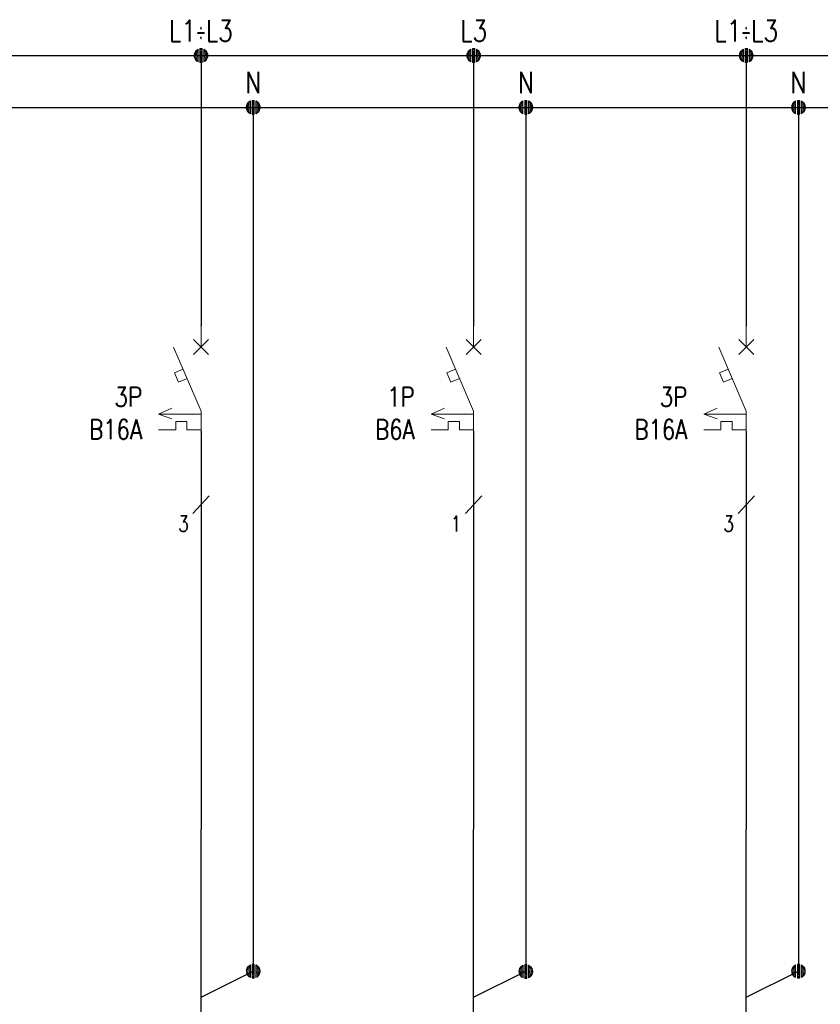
# Model space of a CAD drawing. Header units: millimetres. Extents: x 2505 to 3495, y 1397 to 1684.
# Tile 30 of 59: x 3013 to 3055, y 1465 to 1517. Entities that reach past the tile are written whole.
import ezdxf
from ezdxf.enums import TextEntityAlignment as Align

# ---------------------------------------------------------------- set-up
doc = ezdxf.new("R2010")
doc.units = ezdxf.units.MM
for name, color, linetype, lineweight in [('EB_PRZEWODY', 3, 'Continuous', 20), ('EB_SYMBOL', 3, 'Continuous', 20), ('PRZEWODY', 3, 'Continuous', 20), ('SZYNY', 1, 'Continuous', 40)]:
    doc.layers.add(name, color=color, linetype=linetype, lineweight=lineweight)
doc.layers.add('OPIS', color=7, linetype='Continuous')
doc.styles.add('SIMPLEX', font='simplex.shx', dxfattribs={"width": 0.8})

# ---------------------------------------------------------------- blocks, each defined once
blk = doc.blocks.new('S-ZAB')
for p, q in [((-0.000008, -2.000032), (-0.000008, -0.000031)), ((-0.707114, -2.707138), (0.707099, -1.292925)), ((0.707099, -2.707138), (-0.707114, -1.292925)), ((-2.605718, -2.000032), (-0.000008, -8.080032)), ((-1.707928, -4.094892), (-2.531218, -4.447722)), ((-2.531218, -4.447722), (-2.150078, -5.337052)), ((-1.326788, -4.984212), (-2.150078, -5.337052)), ((-4.022616, -8.370921), (-2.759798, -7.798842)), ((-0.000008, -8.370921), (-4.022616, -8.370921)), ((-2.759798, -8.79886), (-4.022616, -8.370921)), ((-0.000008, -8.080032), (-0.000008, -10.080032)), ((-2.403294, -9.060289), (-2.403294, -9.874011)), ((-1.349945, -9.060289), (-2.403294, -9.060289)), ((-1.349945, -9.060289), (-1.349945, -9.874011)), ((-2.403294, -9.874011), (-4.022616, -9.874011)), ((-0.000008, -9.874011), (-1.349945, -9.874011))]:
    blk.add_line(p, q)
for p in [(-0.000008, -0.000031), (-0.000008, -10.080032)]:
    blk.add_point(p)
blk = doc.blocks.new('*U278')
for p, q in [((-0.637, 0.172), (-0.658, 0.021)), ((-0.637, 0.172), (-0.658, 0.021)), ((-0.637, 0.002), (-0.656, -0.028)), ((-0.598, 0.282), (-0.637, 0.172)), ((-0.598, 0.282), (-0.637, 0.172)), ((-0.598, 0.142), (-0.637, 0.087)), ((-0.598, 0.002), (-0.637, 0.002)), ((-0.513, 0.425), (-0.598, 0.282)), ((-0.513, 0.425), (-0.598, 0.282)), ((-0.513, 0.285), (-0.598, 0.188)), ((-0.513, 0.145), (-0.598, 0.095)), ((-0.513, 0.006), (-0.598, 0.002)), ((-0.399, 0.524), (-0.513, 0.425)), ((-0.399, 0.524), (-0.513, 0.425)), ((-0.399, 0.408), (-0.513, 0.332)), ((-0.399, 0.291), (-0.513, 0.239)), ((-0.399, 0.175), (-0.513, 0.145)), ((-0.399, 0.058), (-0.513, 0.052)), ((-0.267, 0.605), (-0.399, 0.524)), ((-0.267, 0.605), (-0.399, 0.524)), ((-0.267, 0.495), (-0.399, 0.429)), ((-0.267, 0.385), (-0.399, 0.334)), ((-0.267, 0.274), (-0.399, 0.238)), ((-0.267, 0.164), (-0.399, 0.143)), ((-0.267, 0.053), (-0.399, 0.048)), ((-0.267, 0.605), (-0.267, -0.609)), ((-0.267, 0.605), (-0.267, -0.609)), ((-0.105, 0.664), (0.105, 0.664)), ((-0.105, 0.664), (0.105, 0.664)), ((-0.105, -0.664), (-0.105, 0.664)), ((-0.105, 0.664), (-0.105, -0.664)), ((-0.105, 0.562), (0.105, 0.562)), ((-0.105, 0.46), (0.105, 0.46)), ((-0.105, 0.358), (0.105, 0.358)), ((-0.105, 0.256), (0.105, 0.256)), ((-0.105, 0.153), (0.105, 0.153)), ((-0.105, 0.051), (0.105, 0.051)), ((0.105, -0.664), (0.105, 0.664)), ((0.105, 0.664), (0.105, -0.664)), ((0.267, 0.605), (0.267, -0.609)), ((0.267, 0.605), (0.267, -0.609)), ((0.267, 0.605), (0.399, 0.524)), ((0.267, 0.605), (0.399, 0.524)), ((0.267, 0.495), (0.399, 0.429)), ((0.267, 0.385), (0.399, 0.334)), ((0.267, 0.274), (0.399, 0.238)), ((0.267, 0.164), (0.399, 0.143)), ((0.267, 0.053), (0.399, 0.048)), ((0.399, 0.524), (0.513, 0.425)), ((0.399, 0.524), (0.513, 0.425)), ((0.399, 0.408), (0.513, 0.332)), ((0.399, 0.291), (0.513, 0.239)), ((0.399, 0.175), (0.513, 0.145)), ((0.399, 0.058), (0.513, 0.052)), ((0.513, 0.425), (0.598, 0.282)), ((0.513, 0.425), (0.598, 0.282)), ((0.513, 0.285), (0.598, 0.188)), ((0.513, 0.145), (0.598, 0.095)), ((0.513, 0.006), (0.598, 0.002)), ((0.598, 0.282), (0.637, 0.172)), ((0.598, 0.282), (0.637, 0.172)), ((0.598, 0.142), (0.637, 0.087)), ((0.598, 0.002), (0.637, 0.002)), ((0.637, 0.172), (0.658, 0.021)), ((0.637, 0.172), (0.658, 0.021)), ((0.637, 0.002), (0.656, -0.028)), ((-0.654, -0.076), (-0.637, -0.168)), ((-0.637, -0.168), (-0.654, -0.076)), ((-0.598, -0.138), (-0.637, -0.083)), ((-0.637, -0.168), (-0.598, -0.278)), ((-0.598, -0.278), (-0.637, -0.168)), ((-0.513, -0.134), (-0.598, -0.091)), ((-0.513, -0.274), (-0.598, -0.185)), ((-0.598, -0.278), (-0.513, -0.414)), ((-0.513, -0.414), (-0.598, -0.278)), ((-0.399, -0.058), (-0.513, -0.041)), ((-0.399, -0.175), (-0.513, -0.134)), ((-0.399, -0.291), (-0.513, -0.228)), ((-0.399, -0.408), (-0.513, -0.321)), ((-0.513, -0.414), (-0.399, -0.524)), ((-0.399, -0.524), (-0.513, -0.414)), ((-0.267, -0.057), (-0.399, -0.048)), ((-0.267, -0.167), (-0.399, -0.143)), ((-0.267, -0.278), (-0.399, -0.238)), ((-0.267, -0.388), (-0.399, -0.334)), ((-0.267, -0.499), (-0.399, -0.429)), ((-0.399, -0.524), (-0.267, -0.609)), ((-0.267, -0.609), (-0.399, -0.524)), ((-0.105, -0.051), (0.105, -0.051)), ((-0.105, -0.153), (0.105, -0.153)), ((-0.105, -0.256), (0.105, -0.256)), ((-0.105, -0.358), (0.105, -0.358)), ((-0.105, -0.46), (0.105, -0.46)), ((-0.105, -0.562), (0.105, -0.562)), ((0.105, -0.664), (-0.105, -0.664)), ((-0.105, -0.664), (0.105, -0.664)), ((0.267, -0.057), (0.399, -0.048)), ((0.267, -0.167), (0.399, -0.143)), ((0.267, -0.278), (0.399, -0.238)), ((0.267, -0.388), (0.399, -0.334)), ((0.267, -0.499), (0.399, -0.429)), ((0.399, -0.524), (0.267, -0.609)), ((0.267, -0.609), (0.399, -0.524)), ((0.399, -0.058), (0.513, -0.041)), ((0.399, -0.175), (0.513, -0.134)), ((0.399, -0.291), (0.513, -0.228)), ((0.399, -0.408), (0.513, -0.321)), ((0.513, -0.414), (0.399, -0.524)), ((0.399, -0.524), (0.513, -0.414)), ((0.513, -0.134), (0.598, -0.091)), ((0.513, -0.274), (0.598, -0.185)), ((0.598, -0.278), (0.513, -0.414)), ((0.513, -0.414), (0.598, -0.278)), ((0.598, -0.138), (0.637, -0.083)), ((0.637, -0.168), (0.598, -0.278)), ((0.598, -0.278), (0.637, -0.168)), ((0.654, -0.076), (0.637, -0.168)), ((0.637, -0.168), (0.654, -0.076))]:
    blk.add_line(p, q)
at = {"ltscale": 5}
blk.add_line((0.658, 0.021), (0.658, -0.076), dxfattribs=at)
blk.add_point((0, 0))
blk = doc.blocks.new('*U276')
for p, q in [((-0.637, 0.172), (-0.658, 0.021)), ((-0.637, 0.172), (-0.658, 0.021)), ((-0.637, 0.002), (-0.656, -0.028)), ((-0.598, 0.282), (-0.637, 0.172)), ((-0.598, 0.282), (-0.637, 0.172)), ((-0.598, 0.142), (-0.637, 0.087)), ((-0.598, 0.002), (-0.637, 0.002)), ((-0.513, 0.425), (-0.598, 0.282)), ((-0.513, 0.425), (-0.598, 0.282)), ((-0.513, 0.285), (-0.598, 0.188)), ((-0.513, 0.145), (-0.598, 0.095)), ((-0.513, 0.006), (-0.598, 0.002)), ((-0.399, 0.524), (-0.513, 0.425)), ((-0.399, 0.524), (-0.513, 0.425)), ((-0.399, 0.408), (-0.513, 0.332)), ((-0.399, 0.291), (-0.513, 0.239)), ((-0.399, 0.175), (-0.513, 0.145)), ((-0.399, 0.058), (-0.513, 0.052)), ((-0.267, 0.605), (-0.399, 0.524)), ((-0.267, 0.605), (-0.399, 0.524)), ((-0.267, 0.495), (-0.399, 0.429)), ((-0.267, 0.385), (-0.399, 0.334)), ((-0.267, 0.274), (-0.399, 0.238)), ((-0.267, 0.164), (-0.399, 0.143)), ((-0.267, 0.053), (-0.399, 0.048)), ((-0.267, 0.605), (-0.267, -0.609)), ((-0.267, 0.605), (-0.267, -0.609)), ((-0.105, 0.664), (0.105, 0.664)), ((-0.105, 0.664), (0.105, 0.664)), ((-0.105, -0.664), (-0.105, 0.664)), ((-0.105, 0.664), (-0.105, -0.664)), ((-0.105, 0.562), (0.105, 0.562)), ((-0.105, 0.46), (0.105, 0.46)), ((-0.105, 0.358), (0.105, 0.358)), ((-0.105, 0.256), (0.105, 0.256)), ((-0.105, 0.153), (0.105, 0.153)), ((-0.105, 0.051), (0.105, 0.051)), ((0.105, -0.664), (0.105, 0.664)), ((0.105, 0.664), (0.105, -0.664)), ((0.267, 0.605), (0.267, -0.609)), ((0.267, 0.605), (0.267, -0.609)), ((0.267, 0.605), (0.399, 0.524)), ((0.267, 0.605), (0.399, 0.524)), ((0.267, 0.495), (0.399, 0.429)), ((0.267, 0.385), (0.399, 0.334)), ((0.267, 0.274), (0.399, 0.238)), ((0.267, 0.164), (0.399, 0.143)), ((0.267, 0.053), (0.399, 0.048)), ((0.399, 0.524), (0.513, 0.425)), ((0.399, 0.524), (0.513, 0.425)), ((0.399, 0.408), (0.513, 0.332)), ((0.399, 0.291), (0.513, 0.239)), ((0.399, 0.175), (0.513, 0.145)), ((0.399, 0.058), (0.513, 0.052)), ((0.513, 0.425), (0.598, 0.282)), ((0.513, 0.425), (0.598, 0.282)), ((0.513, 0.285), (0.598, 0.188)), ((0.513, 0.145), (0.598, 0.095)), ((0.513, 0.006), (0.598, 0.002)), ((0.598, 0.282), (0.637, 0.172)), ((0.598, 0.282), (0.637, 0.172)), ((0.598, 0.142), (0.637, 0.087)), ((0.598, 0.002), (0.637, 0.002)), ((0.637, 0.172), (0.658, 0.021)), ((0.637, 0.172), (0.658, 0.021)), ((0.637, 0.002), (0.656, -0.028)), ((-0.654, -0.076), (-0.637, -0.168)), ((-0.637, -0.168), (-0.654, -0.076)), ((-0.598, -0.138), (-0.637, -0.083)), ((-0.637, -0.168), (-0.598, -0.278)), ((-0.598, -0.278), (-0.637, -0.168)), ((-0.513, -0.134), (-0.598, -0.091)), ((-0.513, -0.274), (-0.598, -0.185)), ((-0.598, -0.278), (-0.513, -0.414)), ((-0.513, -0.414), (-0.598, -0.278)), ((-0.399, -0.058), (-0.513, -0.041)), ((-0.399, -0.175), (-0.513, -0.134)), ((-0.399, -0.291), (-0.513, -0.228)), ((-0.399, -0.408), (-0.513, -0.321)), ((-0.513, -0.414), (-0.399, -0.524)), ((-0.399, -0.524), (-0.513, -0.414)), ((-0.267, -0.057), (-0.399, -0.048)), ((-0.267, -0.167), (-0.399, -0.143)), ((-0.267, -0.278), (-0.399, -0.238)), ((-0.267, -0.388), (-0.399, -0.334)), ((-0.267, -0.499), (-0.399, -0.429)), ((-0.399, -0.524), (-0.267, -0.609)), ((-0.267, -0.609), (-0.399, -0.524)), ((-0.105, -0.051), (0.105, -0.051)), ((-0.105, -0.153), (0.105, -0.153)), ((-0.105, -0.256), (0.105, -0.256)), ((-0.105, -0.358), (0.105, -0.358)), ((-0.105, -0.46), (0.105, -0.46)), ((-0.105, -0.562), (0.105, -0.562)), ((0.105, -0.664), (-0.105, -0.664)), ((-0.105, -0.664), (0.105, -0.664)), ((0.267, -0.057), (0.399, -0.048)), ((0.267, -0.167), (0.399, -0.143)), ((0.267, -0.278), (0.399, -0.238)), ((0.267, -0.388), (0.399, -0.334)), ((0.267, -0.499), (0.399, -0.429)), ((0.399, -0.524), (0.267, -0.609)), ((0.267, -0.609), (0.399, -0.524)), ((0.399, -0.058), (0.513, -0.041)), ((0.399, -0.175), (0.513, -0.134)), ((0.399, -0.291), (0.513, -0.228)), ((0.399, -0.408), (0.513, -0.321)), ((0.513, -0.414), (0.399, -0.524)), ((0.399, -0.524), (0.513, -0.414)), ((0.513, -0.134), (0.598, -0.091)), ((0.513, -0.274), (0.598, -0.185)), ((0.598, -0.278), (0.513, -0.414)), ((0.513, -0.414), (0.598, -0.278)), ((0.598, -0.138), (0.637, -0.083)), ((0.637, -0.168), (0.598, -0.278)), ((0.598, -0.278), (0.637, -0.168)), ((0.654, -0.076), (0.637, -0.168)), ((0.637, -0.168), (0.654, -0.076))]:
    blk.add_line(p, q)
at = {"ltscale": 5}
blk.add_line((0.658, 0.021), (0.658, -0.076), dxfattribs=at)
blk.add_point((0, 0))
blk = doc.blocks.new('*U274')
for p, q in [((-0.637, 0.172), (-0.658, 0.021)), ((-0.637, 0.172), (-0.658, 0.021)), ((-0.637, 0.002), (-0.656, -0.028)), ((-0.598, 0.282), (-0.637, 0.172)), ((-0.598, 0.282), (-0.637, 0.172)), ((-0.598, 0.142), (-0.637, 0.087)), ((-0.598, 0.002), (-0.637, 0.002)), ((-0.513, 0.425), (-0.598, 0.282)), ((-0.513, 0.425), (-0.598, 0.282)), ((-0.513, 0.285), (-0.598, 0.188)), ((-0.513, 0.145), (-0.598, 0.095)), ((-0.513, 0.006), (-0.598, 0.002)), ((-0.399, 0.524), (-0.513, 0.425)), ((-0.399, 0.524), (-0.513, 0.425)), ((-0.399, 0.408), (-0.513, 0.332)), ((-0.399, 0.291), (-0.513, 0.239)), ((-0.399, 0.175), (-0.513, 0.145)), ((-0.399, 0.058), (-0.513, 0.052)), ((-0.267, 0.605), (-0.399, 0.524)), ((-0.267, 0.605), (-0.399, 0.524)), ((-0.267, 0.495), (-0.399, 0.429)), ((-0.267, 0.385), (-0.399, 0.334)), ((-0.267, 0.274), (-0.399, 0.238)), ((-0.267, 0.164), (-0.399, 0.143)), ((-0.267, 0.053), (-0.399, 0.048)), ((-0.267, 0.605), (-0.267, -0.609)), ((-0.267, 0.605), (-0.267, -0.609)), ((-0.105, 0.664), (0.105, 0.664)), ((-0.105, 0.664), (0.105, 0.664)), ((-0.105, -0.664), (-0.105, 0.664)), ((-0.105, 0.664), (-0.105, -0.664)), ((-0.105, 0.562), (0.105, 0.562)), ((-0.105, 0.46), (0.105, 0.46)), ((-0.105, 0.358), (0.105, 0.358)), ((-0.105, 0.256), (0.105, 0.256)), ((-0.105, 0.153), (0.105, 0.153)), ((-0.105, 0.051), (0.105, 0.051)), ((0.105, -0.664), (0.105, 0.664)), ((0.105, 0.664), (0.105, -0.664)), ((0.267, 0.605), (0.267, -0.609)), ((0.267, 0.605), (0.267, -0.609)), ((0.267, 0.605), (0.399, 0.524)), ((0.267, 0.605), (0.399, 0.524)), ((0.267, 0.495), (0.399, 0.429)), ((0.267, 0.385), (0.399, 0.334)), ((0.267, 0.274), (0.399, 0.238)), ((0.267, 0.164), (0.399, 0.143)), ((0.267, 0.053), (0.399, 0.048)), ((0.399, 0.524), (0.513, 0.425)), ((0.399, 0.524), (0.513, 0.425)), ((0.399, 0.408), (0.513, 0.332)), ((0.399, 0.291), (0.513, 0.239)), ((0.399, 0.175), (0.513, 0.145)), ((0.399, 0.058), (0.513, 0.052)), ((0.513, 0.425), (0.598, 0.282)), ((0.513, 0.425), (0.598, 0.282)), ((0.513, 0.285), (0.598, 0.188)), ((0.513, 0.145), (0.598, 0.095)), ((0.513, 0.006), (0.598, 0.002)), ((0.598, 0.282), (0.637, 0.172)), ((0.598, 0.282), (0.637, 0.172)), ((0.598, 0.142), (0.637, 0.087)), ((0.598, 0.002), (0.637, 0.002)), ((0.637, 0.172), (0.658, 0.021)), ((0.637, 0.172), (0.658, 0.021)), ((0.637, 0.002), (0.656, -0.028)), ((-0.654, -0.076), (-0.637, -0.168)), ((-0.637, -0.168), (-0.654, -0.076)), ((-0.598, -0.138), (-0.637, -0.083)), ((-0.637, -0.168), (-0.598, -0.278)), ((-0.598, -0.278), (-0.637, -0.168)), ((-0.513, -0.134), (-0.598, -0.091)), ((-0.513, -0.274), (-0.598, -0.185)), ((-0.598, -0.278), (-0.513, -0.414)), ((-0.513, -0.414), (-0.598, -0.278)), ((-0.399, -0.058), (-0.513, -0.041)), ((-0.399, -0.175), (-0.513, -0.134)), ((-0.399, -0.291), (-0.513, -0.228)), ((-0.399, -0.408), (-0.513, -0.321)), ((-0.513, -0.414), (-0.399, -0.524)), ((-0.399, -0.524), (-0.513, -0.414)), ((-0.267, -0.057), (-0.399, -0.048)), ((-0.267, -0.167), (-0.399, -0.143)), ((-0.267, -0.278), (-0.399, -0.238)), ((-0.267, -0.388), (-0.399, -0.334)), ((-0.267, -0.499), (-0.399, -0.429)), ((-0.399, -0.524), (-0.267, -0.609)), ((-0.267, -0.609), (-0.399, -0.524)), ((-0.105, -0.051), (0.105, -0.051)), ((-0.105, -0.153), (0.105, -0.153)), ((-0.105, -0.256), (0.105, -0.256)), ((-0.105, -0.358), (0.105, -0.358)), ((-0.105, -0.46), (0.105, -0.46)), ((-0.105, -0.562), (0.105, -0.562)), ((0.105, -0.664), (-0.105, -0.664)), ((-0.105, -0.664), (0.105, -0.664)), ((0.267, -0.057), (0.399, -0.048)), ((0.267, -0.167), (0.399, -0.143)), ((0.267, -0.278), (0.399, -0.238)), ((0.267, -0.388), (0.399, -0.334)), ((0.267, -0.499), (0.399, -0.429)), ((0.399, -0.524), (0.267, -0.609)), ((0.267, -0.609), (0.399, -0.524)), ((0.399, -0.058), (0.513, -0.041)), ((0.399, -0.175), (0.513, -0.134)), ((0.399, -0.291), (0.513, -0.228)), ((0.399, -0.408), (0.513, -0.321)), ((0.513, -0.414), (0.399, -0.524)), ((0.399, -0.524), (0.513, -0.414)), ((0.513, -0.134), (0.598, -0.091)), ((0.513, -0.274), (0.598, -0.185)), ((0.598, -0.278), (0.513, -0.414)), ((0.513, -0.414), (0.598, -0.278)), ((0.598, -0.138), (0.637, -0.083)), ((0.637, -0.168), (0.598, -0.278)), ((0.598, -0.278), (0.637, -0.168)), ((0.654, -0.076), (0.637, -0.168)), ((0.637, -0.168), (0.654, -0.076))]:
    blk.add_line(p, q)
at = {"ltscale": 5}
blk.add_line((0.658, 0.021), (0.658, -0.076), dxfattribs=at)
blk.add_point((0, 0))
blk = doc.blocks.new('*U271')
for p, q in [((-0.637, 0.172), (-0.658, 0.021)), ((-0.637, 0.172), (-0.658, 0.021)), ((-0.637, 0.002), (-0.656, -0.028)), ((-0.598, 0.282), (-0.637, 0.172)), ((-0.598, 0.282), (-0.637, 0.172)), ((-0.598, 0.142), (-0.637, 0.087)), ((-0.598, 0.002), (-0.637, 0.002)), ((-0.513, 0.425), (-0.598, 0.282)), ((-0.513, 0.425), (-0.598, 0.282)), ((-0.513, 0.285), (-0.598, 0.188)), ((-0.513, 0.145), (-0.598, 0.095)), ((-0.513, 0.006), (-0.598, 0.002)), ((-0.399, 0.524), (-0.513, 0.425)), ((-0.399, 0.524), (-0.513, 0.425)), ((-0.399, 0.408), (-0.513, 0.332)), ((-0.399, 0.291), (-0.513, 0.239)), ((-0.399, 0.175), (-0.513, 0.145)), ((-0.399, 0.058), (-0.513, 0.052)), ((-0.267, 0.605), (-0.399, 0.524)), ((-0.267, 0.605), (-0.399, 0.524)), ((-0.267, 0.495), (-0.399, 0.429)), ((-0.267, 0.385), (-0.399, 0.334)), ((-0.267, 0.274), (-0.399, 0.238)), ((-0.267, 0.164), (-0.399, 0.143)), ((-0.267, 0.053), (-0.399, 0.048)), ((-0.267, 0.605), (-0.267, -0.609)), ((-0.267, 0.605), (-0.267, -0.609)), ((-0.105, 0.664), (0.105, 0.664)), ((-0.105, 0.664), (0.105, 0.664)), ((-0.105, -0.664), (-0.105, 0.664)), ((-0.105, 0.664), (-0.105, -0.664)), ((-0.105, 0.562), (0.105, 0.562)), ((-0.105, 0.46), (0.105, 0.46)), ((-0.105, 0.358), (0.105, 0.358)), ((-0.105, 0.256), (0.105, 0.256)), ((-0.105, 0.153), (0.105, 0.153)), ((-0.105, 0.051), (0.105, 0.051)), ((0.105, -0.664), (0.105, 0.664)), ((0.105, 0.664), (0.105, -0.664)), ((0.267, 0.605), (0.267, -0.609)), ((0.267, 0.605), (0.267, -0.609)), ((0.267, 0.605), (0.399, 0.524)), ((0.267, 0.605), (0.399, 0.524)), ((0.267, 0.495), (0.399, 0.429)), ((0.267, 0.385), (0.399, 0.334)), ((0.267, 0.274), (0.399, 0.238)), ((0.267, 0.164), (0.399, 0.143)), ((0.267, 0.053), (0.399, 0.048)), ((0.399, 0.524), (0.513, 0.425)), ((0.399, 0.524), (0.513, 0.425)), ((0.399, 0.408), (0.513, 0.332)), ((0.399, 0.291), (0.513, 0.239)), ((0.399, 0.175), (0.513, 0.145)), ((0.399, 0.058), (0.513, 0.052)), ((0.513, 0.425), (0.598, 0.282)), ((0.513, 0.425), (0.598, 0.282)), ((0.513, 0.285), (0.598, 0.188)), ((0.513, 0.145), (0.598, 0.095)), ((0.513, 0.006), (0.598, 0.002)), ((0.598, 0.282), (0.637, 0.172)), ((0.598, 0.282), (0.637, 0.172)), ((0.598, 0.142), (0.637, 0.087)), ((0.598, 0.002), (0.637, 0.002)), ((0.637, 0.172), (0.658, 0.021)), ((0.637, 0.172), (0.658, 0.021)), ((0.637, 0.002), (0.656, -0.028)), ((-0.654, -0.076), (-0.637, -0.168)), ((-0.637, -0.168), (-0.654, -0.076)), ((-0.598, -0.138), (-0.637, -0.083)), ((-0.637, -0.168), (-0.598, -0.278)), ((-0.598, -0.278), (-0.637, -0.168)), ((-0.513, -0.134), (-0.598, -0.091)), ((-0.513, -0.274), (-0.598, -0.185)), ((-0.598, -0.278), (-0.513, -0.414)), ((-0.513, -0.414), (-0.598, -0.278)), ((-0.399, -0.058), (-0.513, -0.041)), ((-0.399, -0.175), (-0.513, -0.134)), ((-0.399, -0.291), (-0.513, -0.228)), ((-0.399, -0.408), (-0.513, -0.321)), ((-0.513, -0.414), (-0.399, -0.524)), ((-0.399, -0.524), (-0.513, -0.414)), ((-0.267, -0.057), (-0.399, -0.048)), ((-0.267, -0.167), (-0.399, -0.143)), ((-0.267, -0.278), (-0.399, -0.238)), ((-0.267, -0.388), (-0.399, -0.334)), ((-0.267, -0.499), (-0.399, -0.429)), ((-0.399, -0.524), (-0.267, -0.609)), ((-0.267, -0.609), (-0.399, -0.524)), ((-0.105, -0.051), (0.105, -0.051)), ((-0.105, -0.153), (0.105, -0.153)), ((-0.105, -0.256), (0.105, -0.256)), ((-0.105, -0.358), (0.105, -0.358)), ((-0.105, -0.46), (0.105, -0.46)), ((-0.105, -0.562), (0.105, -0.562)), ((0.105, -0.664), (-0.105, -0.664)), ((-0.105, -0.664), (0.105, -0.664)), ((0.267, -0.057), (0.399, -0.048)), ((0.267, -0.167), (0.399, -0.143)), ((0.267, -0.278), (0.399, -0.238)), ((0.267, -0.388), (0.399, -0.334)), ((0.267, -0.499), (0.399, -0.429)), ((0.399, -0.524), (0.267, -0.609)), ((0.267, -0.609), (0.399, -0.524)), ((0.399, -0.058), (0.513, -0.041)), ((0.399, -0.175), (0.513, -0.134)), ((0.399, -0.291), (0.513, -0.228)), ((0.399, -0.408), (0.513, -0.321)), ((0.513, -0.414), (0.399, -0.524)), ((0.399, -0.524), (0.513, -0.414)), ((0.513, -0.134), (0.598, -0.091)), ((0.513, -0.274), (0.598, -0.185)), ((0.598, -0.278), (0.513, -0.414)), ((0.513, -0.414), (0.598, -0.278)), ((0.598, -0.138), (0.637, -0.083)), ((0.637, -0.168), (0.598, -0.278)), ((0.598, -0.278), (0.637, -0.168)), ((0.654, -0.076), (0.637, -0.168)), ((0.637, -0.168), (0.654, -0.076))]:
    blk.add_line(p, q)
at = {"ltscale": 5}
blk.add_line((0.658, 0.021), (0.658, -0.076), dxfattribs=at)
blk.add_point((0, 0))
blk = doc.blocks.new('*U270')
for p, q in [((-0.637, 0.172), (-0.658, 0.021)), ((-0.637, 0.172), (-0.658, 0.021)), ((-0.637, 0.002), (-0.656, -0.028)), ((-0.598, 0.282), (-0.637, 0.172)), ((-0.598, 0.282), (-0.637, 0.172)), ((-0.598, 0.142), (-0.637, 0.087)), ((-0.598, 0.002), (-0.637, 0.002)), ((-0.513, 0.425), (-0.598, 0.282)), ((-0.513, 0.425), (-0.598, 0.282)), ((-0.513, 0.285), (-0.598, 0.188)), ((-0.513, 0.145), (-0.598, 0.095)), ((-0.513, 0.006), (-0.598, 0.002)), ((-0.399, 0.524), (-0.513, 0.425)), ((-0.399, 0.524), (-0.513, 0.425)), ((-0.399, 0.408), (-0.513, 0.332)), ((-0.399, 0.291), (-0.513, 0.239)), ((-0.399, 0.175), (-0.513, 0.145)), ((-0.399, 0.058), (-0.513, 0.052)), ((-0.267, 0.605), (-0.399, 0.524)), ((-0.267, 0.605), (-0.399, 0.524)), ((-0.267, 0.495), (-0.399, 0.429)), ((-0.267, 0.385), (-0.399, 0.334)), ((-0.267, 0.274), (-0.399, 0.238)), ((-0.267, 0.164), (-0.399, 0.143)), ((-0.267, 0.053), (-0.399, 0.048)), ((-0.267, 0.605), (-0.267, -0.609)), ((-0.267, 0.605), (-0.267, -0.609)), ((-0.105, 0.664), (0.105, 0.664)), ((-0.105, 0.664), (0.105, 0.664)), ((-0.105, -0.664), (-0.105, 0.664)), ((-0.105, 0.664), (-0.105, -0.664)), ((-0.105, 0.562), (0.105, 0.562)), ((-0.105, 0.46), (0.105, 0.46)), ((-0.105, 0.358), (0.105, 0.358)), ((-0.105, 0.256), (0.105, 0.256)), ((-0.105, 0.153), (0.105, 0.153)), ((-0.105, 0.051), (0.105, 0.051)), ((0.105, -0.664), (0.105, 0.664)), ((0.105, 0.664), (0.105, -0.664)), ((0.267, 0.605), (0.267, -0.609)), ((0.267, 0.605), (0.267, -0.609)), ((0.267, 0.605), (0.399, 0.524)), ((0.267, 0.605), (0.399, 0.524)), ((0.267, 0.495), (0.399, 0.429)), ((0.267, 0.385), (0.399, 0.334)), ((0.267, 0.274), (0.399, 0.238)), ((0.267, 0.164), (0.399, 0.143)), ((0.267, 0.053), (0.399, 0.048)), ((0.399, 0.524), (0.513, 0.425)), ((0.399, 0.524), (0.513, 0.425)), ((0.399, 0.408), (0.513, 0.332)), ((0.399, 0.291), (0.513, 0.239)), ((0.399, 0.175), (0.513, 0.145)), ((0.399, 0.058), (0.513, 0.052)), ((0.513, 0.425), (0.598, 0.282)), ((0.513, 0.425), (0.598, 0.282)), ((0.513, 0.285), (0.598, 0.188)), ((0.513, 0.145), (0.598, 0.095)), ((0.513, 0.006), (0.598, 0.002)), ((0.598, 0.282), (0.637, 0.172)), ((0.598, 0.282), (0.637, 0.172)), ((0.598, 0.142), (0.637, 0.087)), ((0.598, 0.002), (0.637, 0.002)), ((0.637, 0.172), (0.658, 0.021)), ((0.637, 0.172), (0.658, 0.021)), ((0.637, 0.002), (0.656, -0.028)), ((-0.654, -0.076), (-0.637, -0.168)), ((-0.637, -0.168), (-0.654, -0.076)), ((-0.598, -0.138), (-0.637, -0.083)), ((-0.637, -0.168), (-0.598, -0.278)), ((-0.598, -0.278), (-0.637, -0.168)), ((-0.513, -0.134), (-0.598, -0.091)), ((-0.513, -0.274), (-0.598, -0.185)), ((-0.598, -0.278), (-0.513, -0.414)), ((-0.513, -0.414), (-0.598, -0.278)), ((-0.399, -0.058), (-0.513, -0.041)), ((-0.399, -0.175), (-0.513, -0.134)), ((-0.399, -0.291), (-0.513, -0.228)), ((-0.399, -0.408), (-0.513, -0.321)), ((-0.513, -0.414), (-0.399, -0.524)), ((-0.399, -0.524), (-0.513, -0.414)), ((-0.267, -0.057), (-0.399, -0.048)), ((-0.267, -0.167), (-0.399, -0.143)), ((-0.267, -0.278), (-0.399, -0.238)), ((-0.267, -0.388), (-0.399, -0.334)), ((-0.267, -0.499), (-0.399, -0.429)), ((-0.399, -0.524), (-0.267, -0.609)), ((-0.267, -0.609), (-0.399, -0.524)), ((-0.105, -0.051), (0.105, -0.051)), ((-0.105, -0.153), (0.105, -0.153)), ((-0.105, -0.256), (0.105, -0.256)), ((-0.105, -0.358), (0.105, -0.358)), ((-0.105, -0.46), (0.105, -0.46)), ((-0.105, -0.562), (0.105, -0.562)), ((0.105, -0.664), (-0.105, -0.664)), ((-0.105, -0.664), (0.105, -0.664)), ((0.267, -0.057), (0.399, -0.048)), ((0.267, -0.167), (0.399, -0.143)), ((0.267, -0.278), (0.399, -0.238)), ((0.267, -0.388), (0.399, -0.334)), ((0.267, -0.499), (0.399, -0.429)), ((0.399, -0.524), (0.267, -0.609)), ((0.267, -0.609), (0.399, -0.524)), ((0.399, -0.058), (0.513, -0.041)), ((0.399, -0.175), (0.513, -0.134)), ((0.399, -0.291), (0.513, -0.228)), ((0.399, -0.408), (0.513, -0.321)), ((0.513, -0.414), (0.399, -0.524)), ((0.399, -0.524), (0.513, -0.414)), ((0.513, -0.134), (0.598, -0.091)), ((0.513, -0.274), (0.598, -0.185)), ((0.598, -0.278), (0.513, -0.414)), ((0.513, -0.414), (0.598, -0.278)), ((0.598, -0.138), (0.637, -0.083)), ((0.637, -0.168), (0.598, -0.278)), ((0.598, -0.278), (0.637, -0.168)), ((0.654, -0.076), (0.637, -0.168)), ((0.637, -0.168), (0.654, -0.076))]:
    blk.add_line(p, q)
at = {"ltscale": 5}
blk.add_line((0.658, 0.021), (0.658, -0.076), dxfattribs=at)
blk.add_point((0, 0))
blk = doc.blocks.new('*U272')
for p, q in [((-0.637, 0.172), (-0.658, 0.021)), ((-0.637, 0.172), (-0.658, 0.021)), ((-0.637, 0.002), (-0.656, -0.028)), ((-0.598, 0.282), (-0.637, 0.172)), ((-0.598, 0.282), (-0.637, 0.172)), ((-0.598, 0.142), (-0.637, 0.087)), ((-0.598, 0.002), (-0.637, 0.002)), ((-0.513, 0.425), (-0.598, 0.282)), ((-0.513, 0.425), (-0.598, 0.282)), ((-0.513, 0.285), (-0.598, 0.188)), ((-0.513, 0.145), (-0.598, 0.095)), ((-0.513, 0.006), (-0.598, 0.002)), ((-0.399, 0.524), (-0.513, 0.425)), ((-0.399, 0.524), (-0.513, 0.425)), ((-0.399, 0.408), (-0.513, 0.332)), ((-0.399, 0.291), (-0.513, 0.239)), ((-0.399, 0.175), (-0.513, 0.145)), ((-0.399, 0.058), (-0.513, 0.052)), ((-0.267, 0.605), (-0.399, 0.524)), ((-0.267, 0.605), (-0.399, 0.524)), ((-0.267, 0.495), (-0.399, 0.429)), ((-0.267, 0.385), (-0.399, 0.334)), ((-0.267, 0.274), (-0.399, 0.238)), ((-0.267, 0.164), (-0.399, 0.143)), ((-0.267, 0.053), (-0.399, 0.048)), ((-0.267, 0.605), (-0.267, -0.609)), ((-0.267, 0.605), (-0.267, -0.609)), ((-0.105, 0.664), (0.105, 0.664)), ((-0.105, 0.664), (0.105, 0.664)), ((-0.105, -0.664), (-0.105, 0.664)), ((-0.105, 0.664), (-0.105, -0.664)), ((-0.105, 0.562), (0.105, 0.562)), ((-0.105, 0.46), (0.105, 0.46)), ((-0.105, 0.358), (0.105, 0.358)), ((-0.105, 0.256), (0.105, 0.256)), ((-0.105, 0.153), (0.105, 0.153)), ((-0.105, 0.051), (0.105, 0.051)), ((0.105, -0.664), (0.105, 0.664)), ((0.105, 0.664), (0.105, -0.664)), ((0.267, 0.605), (0.267, -0.609)), ((0.267, 0.605), (0.267, -0.609)), ((0.267, 0.605), (0.399, 0.524)), ((0.267, 0.605), (0.399, 0.524)), ((0.267, 0.495), (0.399, 0.429)), ((0.267, 0.385), (0.399, 0.334)), ((0.267, 0.274), (0.399, 0.238)), ((0.267, 0.164), (0.399, 0.143)), ((0.267, 0.053), (0.399, 0.048)), ((0.399, 0.524), (0.513, 0.425)), ((0.399, 0.524), (0.513, 0.425)), ((0.399, 0.408), (0.513, 0.332)), ((0.399, 0.291), (0.513, 0.239)), ((0.399, 0.175), (0.513, 0.145)), ((0.399, 0.058), (0.513, 0.052)), ((0.513, 0.425), (0.598, 0.282)), ((0.513, 0.425), (0.598, 0.282)), ((0.513, 0.285), (0.598, 0.188)), ((0.513, 0.145), (0.598, 0.095)), ((0.513, 0.006), (0.598, 0.002)), ((0.598, 0.282), (0.637, 0.172)), ((0.598, 0.282), (0.637, 0.172)), ((0.598, 0.142), (0.637, 0.087)), ((0.598, 0.002), (0.637, 0.002)), ((0.637, 0.172), (0.658, 0.021)), ((0.637, 0.172), (0.658, 0.021)), ((0.637, 0.002), (0.656, -0.028)), ((-0.654, -0.076), (-0.637, -0.168)), ((-0.637, -0.168), (-0.654, -0.076)), ((-0.598, -0.138), (-0.637, -0.083)), ((-0.637, -0.168), (-0.598, -0.278)), ((-0.598, -0.278), (-0.637, -0.168)), ((-0.513, -0.134), (-0.598, -0.091)), ((-0.513, -0.274), (-0.598, -0.185)), ((-0.598, -0.278), (-0.513, -0.414)), ((-0.513, -0.414), (-0.598, -0.278)), ((-0.399, -0.058), (-0.513, -0.041)), ((-0.399, -0.175), (-0.513, -0.134)), ((-0.399, -0.291), (-0.513, -0.228)), ((-0.399, -0.408), (-0.513, -0.321)), ((-0.513, -0.414), (-0.399, -0.524)), ((-0.399, -0.524), (-0.513, -0.414)), ((-0.267, -0.057), (-0.399, -0.048)), ((-0.267, -0.167), (-0.399, -0.143)), ((-0.267, -0.278), (-0.399, -0.238)), ((-0.267, -0.388), (-0.399, -0.334)), ((-0.267, -0.499), (-0.399, -0.429)), ((-0.399, -0.524), (-0.267, -0.609)), ((-0.267, -0.609), (-0.399, -0.524)), ((-0.105, -0.051), (0.105, -0.051)), ((-0.105, -0.153), (0.105, -0.153)), ((-0.105, -0.256), (0.105, -0.256)), ((-0.105, -0.358), (0.105, -0.358)), ((-0.105, -0.46), (0.105, -0.46)), ((-0.105, -0.562), (0.105, -0.562)), ((0.105, -0.664), (-0.105, -0.664)), ((-0.105, -0.664), (0.105, -0.664)), ((0.267, -0.057), (0.399, -0.048)), ((0.267, -0.167), (0.399, -0.143)), ((0.267, -0.278), (0.399, -0.238)), ((0.267, -0.388), (0.399, -0.334)), ((0.267, -0.499), (0.399, -0.429)), ((0.399, -0.524), (0.267, -0.609)), ((0.267, -0.609), (0.399, -0.524)), ((0.399, -0.058), (0.513, -0.041)), ((0.399, -0.175), (0.513, -0.134)), ((0.399, -0.291), (0.513, -0.228)), ((0.399, -0.408), (0.513, -0.321)), ((0.513, -0.414), (0.399, -0.524)), ((0.399, -0.524), (0.513, -0.414)), ((0.513, -0.134), (0.598, -0.091)), ((0.513, -0.274), (0.598, -0.185)), ((0.598, -0.278), (0.513, -0.414)), ((0.513, -0.414), (0.598, -0.278)), ((0.598, -0.138), (0.637, -0.083)), ((0.637, -0.168), (0.598, -0.278)), ((0.598, -0.278), (0.637, -0.168)), ((0.654, -0.076), (0.637, -0.168)), ((0.637, -0.168), (0.654, -0.076))]:
    blk.add_line(p, q)
at = {"ltscale": 5}
blk.add_line((0.658, 0.021), (0.658, -0.076), dxfattribs=at)
blk.add_point((0, 0))
blk = doc.blocks.new('*U267')
for p, q in [((-0.637, 0.172), (-0.658, 0.021)), ((-0.637, 0.172), (-0.658, 0.021)), ((-0.637, 0.002), (-0.656, -0.028)), ((-0.598, 0.282), (-0.637, 0.172)), ((-0.598, 0.282), (-0.637, 0.172)), ((-0.598, 0.142), (-0.637, 0.087)), ((-0.598, 0.002), (-0.637, 0.002)), ((-0.513, 0.425), (-0.598, 0.282)), ((-0.513, 0.425), (-0.598, 0.282)), ((-0.513, 0.285), (-0.598, 0.188)), ((-0.513, 0.145), (-0.598, 0.095)), ((-0.513, 0.006), (-0.598, 0.002)), ((-0.399, 0.524), (-0.513, 0.425)), ((-0.399, 0.524), (-0.513, 0.425)), ((-0.399, 0.408), (-0.513, 0.332)), ((-0.399, 0.291), (-0.513, 0.239)), ((-0.399, 0.175), (-0.513, 0.145)), ((-0.399, 0.058), (-0.513, 0.052)), ((-0.267, 0.605), (-0.399, 0.524)), ((-0.267, 0.605), (-0.399, 0.524)), ((-0.267, 0.495), (-0.399, 0.429)), ((-0.267, 0.385), (-0.399, 0.334)), ((-0.267, 0.274), (-0.399, 0.238)), ((-0.267, 0.164), (-0.399, 0.143)), ((-0.267, 0.053), (-0.399, 0.048)), ((-0.267, 0.605), (-0.267, -0.609)), ((-0.267, 0.605), (-0.267, -0.609)), ((-0.105, 0.664), (0.105, 0.664)), ((-0.105, 0.664), (0.105, 0.664)), ((-0.105, -0.664), (-0.105, 0.664)), ((-0.105, 0.664), (-0.105, -0.664)), ((-0.105, 0.562), (0.105, 0.562)), ((-0.105, 0.46), (0.105, 0.46)), ((-0.105, 0.358), (0.105, 0.358)), ((-0.105, 0.256), (0.105, 0.256)), ((-0.105, 0.153), (0.105, 0.153)), ((-0.105, 0.051), (0.105, 0.051)), ((0.105, -0.664), (0.105, 0.664)), ((0.105, 0.664), (0.105, -0.664)), ((0.267, 0.605), (0.267, -0.609)), ((0.267, 0.605), (0.267, -0.609)), ((0.267, 0.605), (0.399, 0.524)), ((0.267, 0.605), (0.399, 0.524)), ((0.267, 0.495), (0.399, 0.429)), ((0.267, 0.385), (0.399, 0.334)), ((0.267, 0.274), (0.399, 0.238)), ((0.267, 0.164), (0.399, 0.143)), ((0.267, 0.053), (0.399, 0.048)), ((0.399, 0.524), (0.513, 0.425)), ((0.399, 0.524), (0.513, 0.425)), ((0.399, 0.408), (0.513, 0.332)), ((0.399, 0.291), (0.513, 0.239)), ((0.399, 0.175), (0.513, 0.145)), ((0.399, 0.058), (0.513, 0.052)), ((0.513, 0.425), (0.598, 0.282)), ((0.513, 0.425), (0.598, 0.282)), ((0.513, 0.285), (0.598, 0.188)), ((0.513, 0.145), (0.598, 0.095)), ((0.513, 0.006), (0.598, 0.002)), ((0.598, 0.282), (0.637, 0.172)), ((0.598, 0.282), (0.637, 0.172)), ((0.598, 0.142), (0.637, 0.087)), ((0.598, 0.002), (0.637, 0.002)), ((0.637, 0.172), (0.658, 0.021)), ((0.637, 0.172), (0.658, 0.021)), ((0.637, 0.002), (0.656, -0.028)), ((-0.654, -0.076), (-0.637, -0.168)), ((-0.637, -0.168), (-0.654, -0.076)), ((-0.598, -0.138), (-0.637, -0.083)), ((-0.637, -0.168), (-0.598, -0.278)), ((-0.598, -0.278), (-0.637, -0.168)), ((-0.513, -0.134), (-0.598, -0.091)), ((-0.513, -0.274), (-0.598, -0.185)), ((-0.598, -0.278), (-0.513, -0.414)), ((-0.513, -0.414), (-0.598, -0.278)), ((-0.399, -0.058), (-0.513, -0.041)), ((-0.399, -0.175), (-0.513, -0.134)), ((-0.399, -0.291), (-0.513, -0.228)), ((-0.399, -0.408), (-0.513, -0.321)), ((-0.513, -0.414), (-0.399, -0.524)), ((-0.399, -0.524), (-0.513, -0.414)), ((-0.267, -0.057), (-0.399, -0.048)), ((-0.267, -0.167), (-0.399, -0.143)), ((-0.267, -0.278), (-0.399, -0.238)), ((-0.267, -0.388), (-0.399, -0.334)), ((-0.267, -0.499), (-0.399, -0.429)), ((-0.399, -0.524), (-0.267, -0.609)), ((-0.267, -0.609), (-0.399, -0.524)), ((-0.105, -0.051), (0.105, -0.051)), ((-0.105, -0.153), (0.105, -0.153)), ((-0.105, -0.256), (0.105, -0.256)), ((-0.105, -0.358), (0.105, -0.358)), ((-0.105, -0.46), (0.105, -0.46)), ((-0.105, -0.562), (0.105, -0.562)), ((0.105, -0.664), (-0.105, -0.664)), ((-0.105, -0.664), (0.105, -0.664)), ((0.267, -0.057), (0.399, -0.048)), ((0.267, -0.167), (0.399, -0.143)), ((0.267, -0.278), (0.399, -0.238)), ((0.267, -0.388), (0.399, -0.334)), ((0.267, -0.499), (0.399, -0.429)), ((0.399, -0.524), (0.267, -0.609)), ((0.267, -0.609), (0.399, -0.524)), ((0.399, -0.058), (0.513, -0.041)), ((0.399, -0.175), (0.513, -0.134)), ((0.399, -0.291), (0.513, -0.228)), ((0.399, -0.408), (0.513, -0.321)), ((0.513, -0.414), (0.399, -0.524)), ((0.399, -0.524), (0.513, -0.414)), ((0.513, -0.134), (0.598, -0.091)), ((0.513, -0.274), (0.598, -0.185)), ((0.598, -0.278), (0.513, -0.414)), ((0.513, -0.414), (0.598, -0.278)), ((0.598, -0.138), (0.637, -0.083)), ((0.637, -0.168), (0.598, -0.278)), ((0.598, -0.278), (0.637, -0.168)), ((0.654, -0.076), (0.637, -0.168)), ((0.637, -0.168), (0.654, -0.076))]:
    blk.add_line(p, q)
at = {"ltscale": 5}
blk.add_line((0.658, 0.021), (0.658, -0.076), dxfattribs=at)
blk.add_point((0, 0))
blk = doc.blocks.new('*U265')
for p, q in [((-0.637, 0.172), (-0.658, 0.021)), ((-0.637, 0.172), (-0.658, 0.021)), ((-0.637, 0.002), (-0.656, -0.028)), ((-0.598, 0.282), (-0.637, 0.172)), ((-0.598, 0.282), (-0.637, 0.172)), ((-0.598, 0.142), (-0.637, 0.087)), ((-0.598, 0.002), (-0.637, 0.002)), ((-0.513, 0.425), (-0.598, 0.282)), ((-0.513, 0.425), (-0.598, 0.282)), ((-0.513, 0.285), (-0.598, 0.188)), ((-0.513, 0.145), (-0.598, 0.095)), ((-0.513, 0.006), (-0.598, 0.002)), ((-0.399, 0.524), (-0.513, 0.425)), ((-0.399, 0.524), (-0.513, 0.425)), ((-0.399, 0.408), (-0.513, 0.332)), ((-0.399, 0.291), (-0.513, 0.239)), ((-0.399, 0.175), (-0.513, 0.145)), ((-0.399, 0.058), (-0.513, 0.052)), ((-0.267, 0.605), (-0.399, 0.524)), ((-0.267, 0.605), (-0.399, 0.524)), ((-0.267, 0.495), (-0.399, 0.429)), ((-0.267, 0.385), (-0.399, 0.334)), ((-0.267, 0.274), (-0.399, 0.238)), ((-0.267, 0.164), (-0.399, 0.143)), ((-0.267, 0.053), (-0.399, 0.048)), ((-0.267, 0.605), (-0.267, -0.609)), ((-0.267, 0.605), (-0.267, -0.609)), ((-0.105, 0.664), (0.105, 0.664)), ((-0.105, 0.664), (0.105, 0.664)), ((-0.105, -0.664), (-0.105, 0.664)), ((-0.105, 0.664), (-0.105, -0.664)), ((-0.105, 0.562), (0.105, 0.562)), ((-0.105, 0.46), (0.105, 0.46)), ((-0.105, 0.358), (0.105, 0.358)), ((-0.105, 0.256), (0.105, 0.256)), ((-0.105, 0.153), (0.105, 0.153)), ((-0.105, 0.051), (0.105, 0.051)), ((0.105, -0.664), (0.105, 0.664)), ((0.105, 0.664), (0.105, -0.664)), ((0.267, 0.605), (0.267, -0.609)), ((0.267, 0.605), (0.267, -0.609)), ((0.267, 0.605), (0.399, 0.524)), ((0.267, 0.605), (0.399, 0.524)), ((0.267, 0.495), (0.399, 0.429)), ((0.267, 0.385), (0.399, 0.334)), ((0.267, 0.274), (0.399, 0.238)), ((0.267, 0.164), (0.399, 0.143)), ((0.267, 0.053), (0.399, 0.048)), ((0.399, 0.524), (0.513, 0.425)), ((0.399, 0.524), (0.513, 0.425)), ((0.399, 0.408), (0.513, 0.332)), ((0.399, 0.291), (0.513, 0.239)), ((0.399, 0.175), (0.513, 0.145)), ((0.399, 0.058), (0.513, 0.052)), ((0.513, 0.425), (0.598, 0.282)), ((0.513, 0.425), (0.598, 0.282)), ((0.513, 0.285), (0.598, 0.188)), ((0.513, 0.145), (0.598, 0.095)), ((0.513, 0.006), (0.598, 0.002)), ((0.598, 0.282), (0.637, 0.172)), ((0.598, 0.282), (0.637, 0.172)), ((0.598, 0.142), (0.637, 0.087)), ((0.598, 0.002), (0.637, 0.002)), ((0.637, 0.172), (0.658, 0.021)), ((0.637, 0.172), (0.658, 0.021)), ((0.637, 0.002), (0.656, -0.028)), ((-0.654, -0.076), (-0.637, -0.168)), ((-0.637, -0.168), (-0.654, -0.076)), ((-0.598, -0.138), (-0.637, -0.083)), ((-0.637, -0.168), (-0.598, -0.278)), ((-0.598, -0.278), (-0.637, -0.168)), ((-0.513, -0.134), (-0.598, -0.091)), ((-0.513, -0.274), (-0.598, -0.185)), ((-0.598, -0.278), (-0.513, -0.414)), ((-0.513, -0.414), (-0.598, -0.278)), ((-0.399, -0.058), (-0.513, -0.041)), ((-0.399, -0.175), (-0.513, -0.134)), ((-0.399, -0.291), (-0.513, -0.228)), ((-0.399, -0.408), (-0.513, -0.321)), ((-0.513, -0.414), (-0.399, -0.524)), ((-0.399, -0.524), (-0.513, -0.414)), ((-0.267, -0.057), (-0.399, -0.048)), ((-0.267, -0.167), (-0.399, -0.143)), ((-0.267, -0.278), (-0.399, -0.238)), ((-0.267, -0.388), (-0.399, -0.334)), ((-0.267, -0.499), (-0.399, -0.429)), ((-0.399, -0.524), (-0.267, -0.609)), ((-0.267, -0.609), (-0.399, -0.524)), ((-0.105, -0.051), (0.105, -0.051)), ((-0.105, -0.153), (0.105, -0.153)), ((-0.105, -0.256), (0.105, -0.256)), ((-0.105, -0.358), (0.105, -0.358)), ((-0.105, -0.46), (0.105, -0.46)), ((-0.105, -0.562), (0.105, -0.562)), ((0.105, -0.664), (-0.105, -0.664)), ((-0.105, -0.664), (0.105, -0.664)), ((0.267, -0.057), (0.399, -0.048)), ((0.267, -0.167), (0.399, -0.143)), ((0.267, -0.278), (0.399, -0.238)), ((0.267, -0.388), (0.399, -0.334)), ((0.267, -0.499), (0.399, -0.429)), ((0.399, -0.524), (0.267, -0.609)), ((0.267, -0.609), (0.399, -0.524)), ((0.399, -0.058), (0.513, -0.041)), ((0.399, -0.175), (0.513, -0.134)), ((0.399, -0.291), (0.513, -0.228)), ((0.399, -0.408), (0.513, -0.321)), ((0.513, -0.414), (0.399, -0.524)), ((0.399, -0.524), (0.513, -0.414)), ((0.513, -0.134), (0.598, -0.091)), ((0.513, -0.274), (0.598, -0.185)), ((0.598, -0.278), (0.513, -0.414)), ((0.513, -0.414), (0.598, -0.278)), ((0.598, -0.138), (0.637, -0.083)), ((0.637, -0.168), (0.598, -0.278)), ((0.598, -0.278), (0.637, -0.168)), ((0.654, -0.076), (0.637, -0.168)), ((0.637, -0.168), (0.654, -0.076))]:
    blk.add_line(p, q)
at = {"ltscale": 5}
blk.add_line((0.658, 0.021), (0.658, -0.076), dxfattribs=at)
blk.add_point((0, 0))
blk = doc.blocks.new('*U268')
for p, q in [((-0.637, 0.172), (-0.658, 0.021)), ((-0.637, 0.172), (-0.658, 0.021)), ((-0.637, 0.002), (-0.656, -0.028)), ((-0.598, 0.282), (-0.637, 0.172)), ((-0.598, 0.282), (-0.637, 0.172)), ((-0.598, 0.142), (-0.637, 0.087)), ((-0.598, 0.002), (-0.637, 0.002)), ((-0.513, 0.425), (-0.598, 0.282)), ((-0.513, 0.425), (-0.598, 0.282)), ((-0.513, 0.285), (-0.598, 0.188)), ((-0.513, 0.145), (-0.598, 0.095)), ((-0.513, 0.006), (-0.598, 0.002)), ((-0.399, 0.524), (-0.513, 0.425)), ((-0.399, 0.524), (-0.513, 0.425)), ((-0.399, 0.408), (-0.513, 0.332)), ((-0.399, 0.291), (-0.513, 0.239)), ((-0.399, 0.175), (-0.513, 0.145)), ((-0.399, 0.058), (-0.513, 0.052)), ((-0.267, 0.605), (-0.399, 0.524)), ((-0.267, 0.605), (-0.399, 0.524)), ((-0.267, 0.495), (-0.399, 0.429)), ((-0.267, 0.385), (-0.399, 0.334)), ((-0.267, 0.274), (-0.399, 0.238)), ((-0.267, 0.164), (-0.399, 0.143)), ((-0.267, 0.053), (-0.399, 0.048)), ((-0.267, 0.605), (-0.267, -0.609)), ((-0.267, 0.605), (-0.267, -0.609)), ((-0.105, 0.664), (0.105, 0.664)), ((-0.105, 0.664), (0.105, 0.664)), ((-0.105, -0.664), (-0.105, 0.664)), ((-0.105, 0.664), (-0.105, -0.664)), ((-0.105, 0.562), (0.105, 0.562)), ((-0.105, 0.46), (0.105, 0.46)), ((-0.105, 0.358), (0.105, 0.358)), ((-0.105, 0.256), (0.105, 0.256)), ((-0.105, 0.153), (0.105, 0.153)), ((-0.105, 0.051), (0.105, 0.051)), ((0.105, -0.664), (0.105, 0.664)), ((0.105, 0.664), (0.105, -0.664)), ((0.267, 0.605), (0.267, -0.609)), ((0.267, 0.605), (0.267, -0.609)), ((0.267, 0.605), (0.399, 0.524)), ((0.267, 0.605), (0.399, 0.524)), ((0.267, 0.495), (0.399, 0.429)), ((0.267, 0.385), (0.399, 0.334)), ((0.267, 0.274), (0.399, 0.238)), ((0.267, 0.164), (0.399, 0.143)), ((0.267, 0.053), (0.399, 0.048)), ((0.399, 0.524), (0.513, 0.425)), ((0.399, 0.524), (0.513, 0.425)), ((0.399, 0.408), (0.513, 0.332)), ((0.399, 0.291), (0.513, 0.239)), ((0.399, 0.175), (0.513, 0.145)), ((0.399, 0.058), (0.513, 0.052)), ((0.513, 0.425), (0.598, 0.282)), ((0.513, 0.425), (0.598, 0.282)), ((0.513, 0.285), (0.598, 0.188)), ((0.513, 0.145), (0.598, 0.095)), ((0.513, 0.006), (0.598, 0.002)), ((0.598, 0.282), (0.637, 0.172)), ((0.598, 0.282), (0.637, 0.172)), ((0.598, 0.142), (0.637, 0.087)), ((0.598, 0.002), (0.637, 0.002)), ((0.637, 0.172), (0.658, 0.021)), ((0.637, 0.172), (0.658, 0.021)), ((0.637, 0.002), (0.656, -0.028)), ((-0.654, -0.076), (-0.637, -0.168)), ((-0.637, -0.168), (-0.654, -0.076)), ((-0.598, -0.138), (-0.637, -0.083)), ((-0.637, -0.168), (-0.598, -0.278)), ((-0.598, -0.278), (-0.637, -0.168)), ((-0.513, -0.134), (-0.598, -0.091)), ((-0.513, -0.274), (-0.598, -0.185)), ((-0.598, -0.278), (-0.513, -0.414)), ((-0.513, -0.414), (-0.598, -0.278)), ((-0.399, -0.058), (-0.513, -0.041)), ((-0.399, -0.175), (-0.513, -0.134)), ((-0.399, -0.291), (-0.513, -0.228)), ((-0.399, -0.408), (-0.513, -0.321)), ((-0.513, -0.414), (-0.399, -0.524)), ((-0.399, -0.524), (-0.513, -0.414)), ((-0.267, -0.057), (-0.399, -0.048)), ((-0.267, -0.167), (-0.399, -0.143)), ((-0.267, -0.278), (-0.399, -0.238)), ((-0.267, -0.388), (-0.399, -0.334)), ((-0.267, -0.499), (-0.399, -0.429)), ((-0.399, -0.524), (-0.267, -0.609)), ((-0.267, -0.609), (-0.399, -0.524)), ((-0.105, -0.051), (0.105, -0.051)), ((-0.105, -0.153), (0.105, -0.153)), ((-0.105, -0.256), (0.105, -0.256)), ((-0.105, -0.358), (0.105, -0.358)), ((-0.105, -0.46), (0.105, -0.46)), ((-0.105, -0.562), (0.105, -0.562)), ((0.105, -0.664), (-0.105, -0.664)), ((-0.105, -0.664), (0.105, -0.664)), ((0.267, -0.057), (0.399, -0.048)), ((0.267, -0.167), (0.399, -0.143)), ((0.267, -0.278), (0.399, -0.238)), ((0.267, -0.388), (0.399, -0.334)), ((0.267, -0.499), (0.399, -0.429)), ((0.399, -0.524), (0.267, -0.609)), ((0.267, -0.609), (0.399, -0.524)), ((0.399, -0.058), (0.513, -0.041)), ((0.399, -0.175), (0.513, -0.134)), ((0.399, -0.291), (0.513, -0.228)), ((0.399, -0.408), (0.513, -0.321)), ((0.513, -0.414), (0.399, -0.524)), ((0.399, -0.524), (0.513, -0.414)), ((0.513, -0.134), (0.598, -0.091)), ((0.513, -0.274), (0.598, -0.185)), ((0.598, -0.278), (0.513, -0.414)), ((0.513, -0.414), (0.598, -0.278)), ((0.598, -0.138), (0.637, -0.083)), ((0.637, -0.168), (0.598, -0.278)), ((0.598, -0.278), (0.637, -0.168)), ((0.654, -0.076), (0.637, -0.168)), ((0.637, -0.168), (0.654, -0.076))]:
    blk.add_line(p, q)
at = {"ltscale": 5}
blk.add_line((0.658, 0.021), (0.658, -0.076), dxfattribs=at)
blk.add_point((0, 0))

msp = doc.modelspace()

# ---------------------------------------------------------------- linework, layer by layer
at = {"layer": 'EB_PRZEWODY', "lineweight": -3, "ltscale": 5}
for p, q in [((3022.256, 1515.51), (3022.256, 1501.133)), ((3036.743, 1515.51), (3036.743, 1501.133)), ((3051.231, 1515.51), (3051.231, 1501.133)), ((3022.256, 1495.533), (3022.256, 1474.373)), ((3036.743, 1495.533), (3036.743, 1474.373)), ((3051.231, 1495.533), (3051.231, 1474.373)), ((3022.256, 1465.447), (3025.028, 1466.833)), ((3036.743, 1465.447), (3039.515, 1466.833)), ((3051.231, 1465.447), (3054.003, 1466.833))]:
    msp.add_line(p, q, dxfattribs=at)
at = {"layer": 'EB_PRZEWODY', "color": 5, "lineweight": -3, "ltscale": 5}
for p, q in [((3025.028, 1512.755), (3025.028, 1466.833)), ((3039.515, 1512.755), (3039.515, 1466.833)), ((3054.003, 1512.755), (3054.003, 1466.833))]:
    msp.add_line(p, q, dxfattribs=at)
at = {"layer": 'EB_SYMBOL', "lineweight": -3}
for p, q in [((3021.815, 1491.165), (3022.696, 1492.11)), ((3036.303, 1491.165), (3037.184, 1492.11)), ((3050.791, 1491.165), (3051.672, 1492.11))]:
    msp.add_line(p, q, dxfattribs=at)
at = {"layer": 'PRZEWODY', "lineweight": -3}
for p, q in [((3022.256, 1441.282), (3022.256, 1474.373)), ((3036.743, 1441.282), (3036.743, 1474.373)), ((3051.231, 1441.282), (3051.231, 1474.373))]:
    msp.add_line(p, q, dxfattribs=at)
at = {"layer": 'SZYNY', "lineweight": -3}
msp.add_line((2553.703, 1515.509), (3301.29, 1515.509), dxfattribs=at)
at = {"layer": 'SZYNY', "color": 5, "lineweight": -3}
msp.add_line((2553.703, 1512.739), (3301.29, 1512.739), dxfattribs=at)

# ---------------------------------------------------------------- block references
at = {"layer": 'EB_PRZEWODY', "lineweight": -3, "xscale": 0.5599999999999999, "yscale": 0.5599999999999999, "zscale": 0.5599999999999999}
for name, p in [('*U267', (3022.256, 1515.51)), ('*U270', (3036.743, 1515.51)), ('*U278', (3051.231, 1515.51)), ('*U268', (3025.028, 1512.755)), ('*U272', (3039.515, 1512.755)), ('*U274', (3054.003, 1512.755))]:
    msp.add_blockref(name, p, dxfattribs=at)
at = {"layer": 'EB_PRZEWODY', "lineweight": -3, "ltscale": 5, "xscale": 0.5544000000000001, "yscale": 0.5544000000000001, "zscale": 0.5544000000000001}
for name, p in [('*U265', (3025.028, 1466.833)), ('*U271', (3039.515, 1466.815)), ('*U276', (3054.003, 1466.833))]:
    msp.add_blockref(name, p, dxfattribs=at)
at = {"layer": 'EB_SYMBOL', "lineweight": -3, "xscale": 0.5599999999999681, "yscale": 0.5599999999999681, "zscale": 0.5599999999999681}
for p in [(3022.256, 1501.133), (3036.743, 1501.133), (3051.231, 1501.133)]:
    msp.add_blockref('S-ZAB', p, dxfattribs=at)

# ---------------------------------------------------------------- texts
at = {"layer": 'OPIS', "style": 'SIMPLEX', "width": 0.8}
for p in [(3020.552, 1516.26), (3049.527, 1516.26)]:
    msp.add_text('L1÷L3', height=1.134, dxfattribs=at).set_placement(p)
at = {"layer": 'OPIS', "lineweight": -3, "style": 'SIMPLEX', "width": 0.8}
for s, p in [('L3', (3036.743, 1516.26)), ('N', (3025.028, 1513.505)), ('N', (3039.515, 1513.505)), ('N', (3054.003, 1513.505))]:
    msp.add_text(s, height=1.134, dxfattribs=at).set_placement(p, align=Align.CENTER)
for s, p in [('3', (3021.038, 1490.2)), ('1', (3035.525, 1490.2)), ('3', (3050.013, 1490.2))]:
    msp.add_text(s, height=0.832, dxfattribs=at).set_placement(p)
at = {"layer": 'OPIS', "lineweight": -3, "char_height": 1.0395, "attachment_point": 3, "style": 'SIMPLEX'}
for s, insert in [('3P\\PB16A', (3019.122, 1497.886)), ('1P\\PB6A', (3033.609, 1497.886)), ('3P\\PB16A', (3048.097, 1497.886))]:
    msp.add_mtext_dynamic_manual_height_columns(s, width=5.47973, gutter_width=7.173, heights=[0], dxfattribs=dict(at, insert=insert))

doc.saveas('drawing.dxf')
